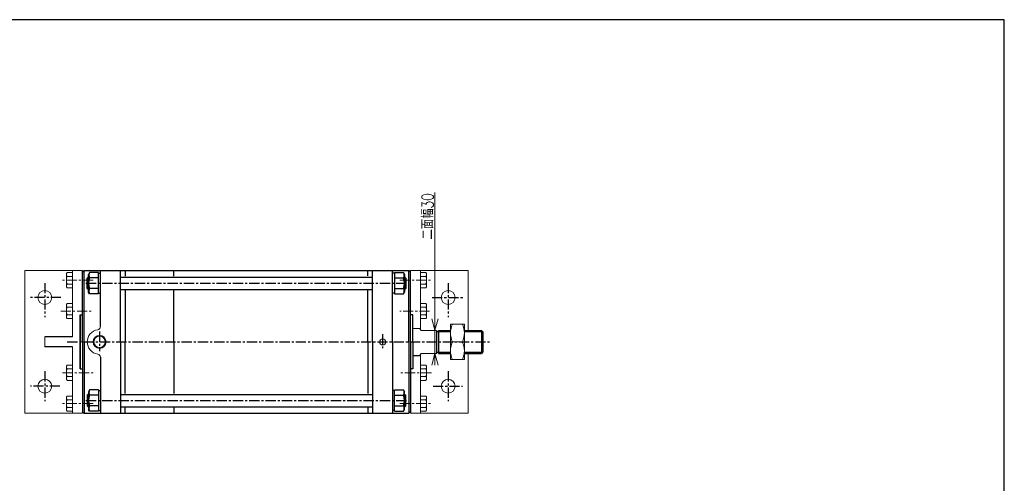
# Model space of a CAD drawing. Header units: millimetres. Extents: x -985 to 985, y -705 to 705.
# Tile 3 of 3: x -322 to 955, y 104 to 705. Entities that reach past the tile are written whole.
import ezdxf
from ezdxf.enums import TextEntityAlignment as Align

# ---------------------------------------------------------------- set-up
doc = ezdxf.new("R2010")
doc.units = ezdxf.units.MM
doc.header["$LTSCALE"] = 0.416667
doc.linetypes.add('CENTER', pattern=[50.8, 31.75, -6.35, 6.35, -6.35])
doc.layers.add('ZUWAKU', color=7, linetype='Continuous')
doc.styles.add('dcStyle0', font='txt.shx', dxfattribs={"width": 0.82, "bigfont": 'bigfont'})

# ---------------------------------------------------------------- blocks, each defined once
blk = doc.blocks.new('DC_GROUP_Φ160_1')
at = {"color": 4, "linetype": 'Continuous', "lineweight": 18}
for p, q in [((216.6, 302.4), (212.6, 317.4)), ((220.7, 317.4), (216.6, 302.4)), ((216.6, 302.4), (216.6, 317.4))]:
    blk.add_line(p, q, dxfattribs=at)
blk = doc.blocks.new('DC_GROUP_Φ160_2')
at = {"color": 4, "linetype": 'Continuous', "lineweight": 18}
for p, q in [((212.6, 257.4), (216.6, 272.4)), ((216.6, 272.4), (220.7, 257.4)), ((216.6, 272.4), (216.6, 257.4))]:
    blk.add_line(p, q, dxfattribs=at)
blk = doc.blocks.new('DC_GROUP_Φ160_10')
at = {"color": 4, "linetype": 'Continuous', "lineweight": 13}
for p, q in [((254.9, 310.4), (236.9, 310.4)), ((236.9, 310.4), (236.9, 264.4)), ((254.9, 264.4), (254.9, 310.4)), ((239.5, 287.4), (252.3, 287.4)), ((236.9, 264.4), (254.9, 264.4))]:
    blk.add_line(p, q, dxfattribs=at)
for centre, start, end in [((263.3, 298.9), 154.1759, 205.8241), ((228.5, 298.9), 334.1759, 25.8241), ((263.3, 275.9), 154.1759, 205.8241), ((228.5, 275.9), 334.1759, 25.8241)]:
    blk.add_arc(centre, 26.4, start, end, dxfattribs=at)
blk = doc.blocks.new('DC_GROUP_Φ160_16')
at = {"color": 4, "linetype": 'Continuous', "lineweight": 13}
for p, q in [((-253.1, 257.2), (-260.2, 257.2)), ((-253.1, 257.2), (-253.1, 237.5)), ((-261.1, 254.7), (-261.1, 240)), ((-253.1, 252.3), (-260.2, 252.3)), ((-253.1, 242.4), (-260.2, 242.4)), ((-253.1, 237.5), (-260.2, 237.5))]:
    blk.add_line(p, q, dxfattribs=at)
for centre, radius, start, end in [((-257.3, 254.7), 3.78, 139.5701, 220.4299), ((-247.3, 247.4), 13.8, 159.1359, 200.8641), ((-257.3, 240), 3.78, 139.5701, 220.4299)]:
    blk.add_arc(centre, radius, start, end, dxfattribs=at)
blk = doc.blocks.new('DC_GROUP_Φ160_17')
at = {"color": 4, "linetype": 'Continuous', "lineweight": 13}
for p, q in [((-253.1, 217.2), (-260.2, 217.2)), ((-253.1, 217.2), (-253.1, 197.5)), ((-261.1, 214.7), (-261.1, 200)), ((-253.1, 212.3), (-260.2, 212.3)), ((-253.1, 202.4), (-260.2, 202.4)), ((-253.1, 197.5), (-260.2, 197.5))]:
    blk.add_line(p, q, dxfattribs=at)
for centre, radius, start, end in [((-257.3, 214.7), 3.78, 139.5701, 220.4299), ((-247.3, 207.4), 13.8, 159.1359, 200.8641), ((-257.3, 200), 3.78, 139.5701, 220.4299)]:
    blk.add_arc(centre, radius, start, end, dxfattribs=at)
blk = doc.blocks.new('DC_GROUP_Φ160_18')
at = {"color": 4, "linetype": 'Continuous', "lineweight": 13}
for p, q in [((-261.1, 334.7), (-261.1, 320)), ((-253.1, 337.2), (-260.2, 337.2)), ((-253.1, 332.3), (-260.2, 332.3)), ((-253.1, 337.2), (-253.1, 317.5)), ((-253.1, 322.4), (-260.2, 322.4)), ((-253.1, 317.5), (-260.2, 317.5))]:
    blk.add_line(p, q, dxfattribs=at)
for centre, radius, start, end in [((-257.3, 334.7), 3.78, 139.5701, 220.4299), ((-247.3, 327.4), 13.8, 159.1359, 200.8641), ((-257.3, 320), 3.78, 139.5701, 220.4299)]:
    blk.add_arc(centre, radius, start, end, dxfattribs=at)
blk = doc.blocks.new('DC_GROUP_Φ160_19')
at = {"color": 4, "linetype": 'Continuous', "lineweight": 13}
for p, q in [((-261.1, 374.7), (-261.1, 360)), ((-253.1, 377.2), (-260.2, 377.2)), ((-253.1, 372.3), (-260.2, 372.3)), ((-253.1, 377.2), (-253.1, 357.5)), ((-253.1, 362.4), (-260.2, 362.4)), ((-253.1, 357.5), (-260.2, 357.5))]:
    blk.add_line(p, q, dxfattribs=at)
for centre, radius, start, end in [((-257.3, 374.7), 3.78, 139.5701, 220.4299), ((-247.3, 367.4), 13.8, 159.1359, 200.8641), ((-257.3, 360), 3.78, 139.5701, 220.4299)]:
    blk.add_arc(centre, radius, start, end, dxfattribs=at)
blk = doc.blocks.new('DC_GROUP_Φ160_20')
at = {"color": 4, "linetype": 'Continuous', "lineweight": 13}
for p, q in [((197.9, 237.5), (197.9, 257.2)), ((197.9, 257.2), (205, 257.2)), ((197.9, 252.3), (205, 252.3)), ((205.9, 240), (205.9, 254.7)), ((197.9, 242.4), (205, 242.4)), ((197.9, 237.5), (205, 237.5))]:
    blk.add_line(p, q, dxfattribs=at)
for centre, radius, start, end in [((202.1, 254.7), 3.78, 319.5701, 40.4299), ((192.1, 247.4), 13.8, 339.1359, 20.8641), ((202.1, 240), 3.78, 319.5701, 40.4299)]:
    blk.add_arc(centre, radius, start, end, dxfattribs=at)
blk = doc.blocks.new('DC_GROUP_Φ160_21')
at = {"color": 4, "linetype": 'Continuous', "lineweight": 13}
for p, q in [((197.9, 197.5), (197.9, 217.2)), ((197.9, 217.2), (205, 217.2)), ((197.9, 212.3), (205, 212.3)), ((205.9, 200), (205.9, 214.7)), ((197.9, 202.4), (205, 202.4)), ((197.9, 197.5), (205, 197.5))]:
    blk.add_line(p, q, dxfattribs=at)
for centre, radius, start, end in [((202.1, 214.7), 3.78, 319.5701, 40.4299), ((192.1, 207.4), 13.8, 339.1359, 20.8641), ((202.1, 200), 3.78, 319.5701, 40.4299)]:
    blk.add_arc(centre, radius, start, end, dxfattribs=at)
blk = doc.blocks.new('DC_GROUP_Φ160_22')
at = {"color": 4, "linetype": 'Continuous', "lineweight": 13}
for p, q in [((197.9, 317.5), (197.9, 337.2)), ((197.9, 337.2), (205, 337.2)), ((197.9, 332.3), (205, 332.3)), ((205.9, 320), (205.9, 334.7)), ((197.9, 322.4), (205, 322.4)), ((197.9, 317.5), (205, 317.5))]:
    blk.add_line(p, q, dxfattribs=at)
for centre, radius, start, end in [((202.1, 334.7), 3.78, 319.5701, 40.4299), ((192.1, 327.4), 13.8, 339.1359, 20.8641), ((202.1, 320), 3.78, 319.5701, 40.4299)]:
    blk.add_arc(centre, radius, start, end, dxfattribs=at)
blk = doc.blocks.new('DC_GROUP_Φ160_23')
at = {"color": 4, "linetype": 'Continuous', "lineweight": 13}
for p, q in [((197.9, 357.5), (197.9, 377.2)), ((197.9, 377.2), (205, 377.2)), ((197.9, 372.3), (205, 372.3)), ((205.9, 360), (205.9, 374.7)), ((197.9, 362.4), (205, 362.4)), ((197.9, 357.5), (205, 357.5))]:
    blk.add_line(p, q, dxfattribs=at)
for centre, radius, start, end in [((202.1, 374.7), 3.78, 319.5701, 40.4299), ((192.1, 367.4), 13.8, 339.1359, 20.8641), ((202.1, 360), 3.78, 319.5701, 40.4299)]:
    blk.add_arc(centre, radius, start, end, dxfattribs=at)

msp = doc.modelspace()

# ---------------------------------------------------------------- linework, layer by layer
at = {"color": 4, "linetype": 'Continuous', "lineweight": 13}
for p, q in [((216.647, 480.872), (216.647, 302.352)), ((-240.098, 379.852), (-315.098, 379.852)), ((-315.098, 379.852), (-315.098, 194.852)), ((-253.098, 379.852), (-253.098, 293.852)), ((184.902, 379.852), (259.902, 379.852)), ((197.902, 379.852), (197.902, 303.514)), ((259.902, 379.852), (259.902, 302.352)), ((-289.098, 293.852), (-289.098, 280.852)), ((196.762, 304.837), (187.902, 304.837)), ((198.902, 302.352), (196.762, 304.837)), ((218.902, 302.352), (198.902, 302.352)), ((216.647, 272.352), (216.647, 302.352)), ((221.152, 302.352), (236.902, 302.352)), ((254.902, 302.352), (276.902, 302.352)), ((254.902, 300.837), (254.902, 275.437)), ((-253.098, 280.852), (-253.098, 194.852)), ((196.762, 269.837), (198.902, 272.352)), ((197.902, 271.095), (197.902, 194.852)), ((218.902, 272.352), (198.902, 272.352)), ((216.647, 262.352), (216.647, 272.352)), ((221.152, 272.352), (236.902, 272.352)), ((254.902, 272.352), (276.902, 272.352)), ((259.902, 272.352), (259.902, 194.852)), ((-240.098, 194.852), (-315.098, 194.852)), ((184.902, 194.852), (259.902, 194.852))]:
    msp.add_line(p, q, dxfattribs=at)
at = {"color": 4, "linetype": 'Continuous', "lineweight": 25}
for p, q in [((-240.098, 377.866), (-238.098, 379.866)), ((-240.098, 287.352), (-240.098, 379.852)), ((-240.098, 287.352), (-240.098, 377.866)), ((-238.098, 287.352), (-238.098, 379.866)), ((-238.098, 379.866), (182.902, 379.866)), ((-232.898, 371.366), (-234.098, 370.166)), ((-232.498, 371.366), (-232.898, 371.366)), ((-232.898, 355.366), (-232.898, 371.366)), ((-231.138, 377.223), (-232.498, 374.866)), ((-232.498, 351.866), (-232.498, 374.866)), ((-219.498, 377.223), (-231.138, 377.223)), ((-219.498, 370.295), (-231.138, 370.295)), ((-219.498, 349.51), (-219.498, 377.223)), ((-219.498, 349.51), (-219.498, 377.223)), ((-219.498, 376.366), (-217.098, 376.366)), ((-217.098, 307.126), (-217.098, 379.866)), ((-191.098, 287.352), (-191.098, 379.866)), ((-191.098, 371.366), (135.902, 371.366)), ((-185.098, 379.866), (-185.098, 372.577)), ((-121.898, 372.577), (-121.898, 379.866)), ((129.902, 372.823), (129.902, 379.866)), ((135.902, 287.352), (135.902, 379.866)), ((161.902, 287.352), (161.902, 379.866)), ((164.302, 376.366), (161.902, 376.366)), ((164.302, 377.223), (164.302, 349.51)), ((164.302, 377.223), (175.941, 377.223)), ((164.302, 377.223), (164.302, 349.51)), ((164.302, 370.295), (175.941, 370.295)), ((175.941, 377.223), (177.302, 374.866)), ((177.302, 374.866), (177.302, 351.866)), ((177.702, 371.366), (177.302, 371.366)), ((177.702, 371.366), (178.902, 370.166)), ((177.702, 371.366), (177.702, 355.366)), ((184.902, 377.866), (182.902, 379.866)), ((182.902, 287.352), (182.902, 379.866)), ((184.902, 287.352), (184.902, 379.852)), ((184.902, 287.352), (184.902, 377.866)), ((-234.098, 356.566), (-234.098, 370.166)), ((-232.498, 370.166), (-234.098, 370.166)), ((177.302, 370.166), (178.902, 370.166)), ((178.902, 370.166), (178.902, 356.566)), ((-232.898, 355.366), (-234.098, 356.566)), ((-232.498, 356.566), (-234.098, 356.566)), ((-232.898, 355.366), (-232.498, 355.366)), ((-231.138, 349.51), (-232.498, 351.866)), ((-219.498, 356.438), (-231.138, 356.438)), ((-219.498, 349.51), (-231.138, 349.51)), ((-219.498, 350.366), (-217.098, 350.366)), ((-191.098, 355.366), (135.902, 355.366)), ((-185.098, 354.165), (-185.098, 287.352)), ((-121.898, 287.352), (-121.898, 354.165)), ((129.902, 287.352), (129.902, 354.111)), ((164.302, 350.366), (161.902, 350.366)), ((164.302, 356.438), (175.941, 356.438)), ((164.302, 349.51), (175.941, 349.51)), ((175.941, 349.51), (177.302, 351.866)), ((177.302, 356.566), (178.902, 356.566)), ((177.302, 355.366), (177.702, 355.366)), ((177.702, 355.366), (178.902, 356.566)), ((-243.098, 322.352), (-243.098, 252.352)), ((-243.098, 252.352), (-243.098, 322.352)), ((-243.098, 322.352), (-240.098, 322.352)), ((187.902, 322.352), (184.902, 322.352)), ((187.902, 287.352), (187.902, 322.352)), ((-253.098, 293.852), (-289.098, 293.852)), ((218.902, 302.352), (218.902, 272.352)), ((218.902, 300.752), (221.152, 300.752)), ((221.152, 302.352), (236.902, 302.352)), ((221.152, 302.352), (221.152, 272.352)), ((221.152, 300.752), (236.902, 300.752)), ((254.902, 302.352), (276.902, 302.352)), ((254.902, 300.752), (278.502, 300.752)), ((278.902, 300.352), (276.902, 302.352)), ((276.902, 302.352), (276.902, 272.352)), ((278.902, 300.352), (278.902, 274.352)), ((-240.098, 287.352), (-240.098, 196.838)), ((-240.098, 287.352), (-240.098, 194.852)), ((-238.098, 287.352), (-238.098, 194.838)), ((-191.098, 287.352), (-191.098, 194.838)), ((-185.098, 220.54), (-185.098, 287.352)), ((-121.898, 287.352), (-121.898, 220.54)), ((129.902, 287.352), (129.902, 220.594)), ((135.902, 287.352), (135.902, 194.838)), ((161.902, 287.352), (161.902, 194.838)), ((182.902, 287.352), (182.902, 194.838)), ((184.902, 287.352), (184.902, 196.838)), ((184.902, 287.352), (184.902, 194.852)), ((187.902, 287.352), (187.902, 252.352)), ((-253.098, 280.852), (-289.098, 280.852)), ((187.902, 269.837), (196.762, 269.837)), ((218.902, 273.952), (221.152, 273.952)), ((221.152, 273.952), (236.902, 273.952)), ((221.152, 272.352), (236.902, 272.352)), ((254.902, 273.952), (278.502, 273.952)), ((254.902, 272.352), (276.902, 272.352)), ((278.902, 274.352), (276.902, 272.352)), ((-217.098, 267.579), (-217.098, 194.838)), ((-243.098, 252.352), (-240.098, 252.352)), ((187.902, 252.352), (184.902, 252.352)), ((-232.898, 219.338), (-234.098, 218.138)), ((-234.098, 218.138), (-234.098, 204.538)), ((-232.498, 218.138), (-234.098, 218.138)), ((-232.898, 219.338), (-232.498, 219.338)), ((-232.898, 219.338), (-232.898, 203.338)), ((-231.138, 225.195), (-232.498, 222.838)), ((-232.498, 222.838), (-232.498, 199.838)), ((-219.498, 225.195), (-231.138, 225.195)), ((-219.498, 218.267), (-231.138, 218.267)), ((-219.498, 225.195), (-219.498, 197.482)), ((-219.498, 225.195), (-219.498, 197.482)), ((-219.498, 224.338), (-217.098, 224.338)), ((-191.098, 219.338), (135.902, 219.338)), ((164.302, 224.338), (161.902, 224.338)), ((164.302, 197.482), (164.302, 225.195)), ((164.302, 225.195), (175.941, 225.195)), ((164.302, 197.482), (164.302, 225.195)), ((164.302, 218.267), (175.941, 218.267)), ((175.941, 225.195), (177.302, 222.838)), ((177.302, 199.838), (177.302, 222.838)), ((177.302, 219.338), (177.702, 219.338)), ((177.302, 218.138), (178.902, 218.138)), ((177.702, 219.338), (178.902, 218.138)), ((177.702, 203.338), (177.702, 219.338)), ((178.902, 204.538), (178.902, 218.138)), ((-232.898, 203.338), (-234.098, 204.538)), ((-232.498, 204.538), (-234.098, 204.538)), ((-219.498, 204.41), (-231.138, 204.41)), ((164.302, 204.41), (175.941, 204.41)), ((177.302, 204.538), (178.902, 204.538)), ((177.702, 203.338), (178.902, 204.538)), ((-240.098, 196.838), (-238.098, 194.838)), ((-238.098, 194.838), (182.902, 194.838)), ((-232.498, 203.338), (-232.898, 203.338)), ((-231.138, 197.482), (-232.498, 199.838)), ((-219.498, 197.482), (-231.138, 197.482)), ((-219.498, 198.338), (-217.098, 198.338)), ((-191.098, 203.338), (135.902, 203.338)), ((-185.098, 194.838), (-185.098, 202.128)), ((-121.898, 202.128), (-121.898, 194.838)), ((129.902, 201.882), (129.902, 194.838)), ((164.302, 198.338), (161.902, 198.338)), ((164.302, 197.482), (175.941, 197.482)), ((175.941, 197.482), (177.302, 199.838)), ((177.702, 203.338), (177.302, 203.338)), ((184.902, 196.838), (182.902, 194.838))]:
    msp.add_line(p, q, dxfattribs=at)
at = {"color": 4, "linetype": 'CENTER', "lineweight": 25}
for p, q in [((-289.098, 363.678), (-289.098, 319.607)), ((-235.742, 363.366), (181.468, 363.366)), ((233.902, 363.678), (233.902, 319.607)), ((-268.208, 344.852), (-308.447, 344.852)), ((213.012, 344.852), (253.25, 344.852)), ((-218.098, 300.637), (-218.098, 275.159)), ((148.902, 297.242), (148.902, 279.088)), ((-260.039, 287.352), (289.888, 287.352)), ((-289.098, 249.349), (-289.098, 210.388)), ((233.902, 249.349), (233.902, 210.388)), ((-269.485, 229.852), (-307.808, 229.852)), ((214.289, 229.852), (252.612, 229.852)), ((-235.742, 211.338), (181.468, 211.338))]:
    msp.add_line(p, q, dxfattribs=at)
at = {"color": 4, "linetype": 'CENTER', "lineweight": 13}
for p, q in [((-226.608, 367.352), (-266.634, 367.352)), ((171.412, 367.352), (211.676, 367.352)), ((-268.524, 327.352), (-226.608, 327.352)), ((209.786, 327.352), (171.412, 327.352)), ((-266.161, 247.352), (-226.608, 247.352)), ((212.149, 247.352), (171.412, 247.352)), ((-226.608, 207.352), (-266.634, 207.352)), ((171.412, 207.352), (212.149, 207.352))]:
    msp.add_line(p, q, dxfattribs=at)
at = {"color": 4, "linetype": 'Continuous', "lineweight": 13}
for centre, radius in [((-289.098, 344.852), 9), ((233.902, 344.852), 9), ((-218.098, 287.352), 8.434), ((-218.098, 287.352), 7.389), ((148.902, 287.352), 4), ((-289.098, 229.852), 9), ((233.902, 229.852), 9)]:
    msp.add_circle(centre, radius, dxfattribs=at)
at = {"color": 4, "linetype": 'Continuous', "lineweight": 25}
for centre, radius, start, end in [((-214.177, 363.366), 18.321, 157.78075, 202.21925), ((-225.138, 373.759), 6.928, 150.000013, 209.999987), ((169.941, 373.759), 6.928, 330.000013, 29.999987), ((158.981, 363.366), 18.321, 337.78075, 22.21925), ((-225.138, 352.974), 6.928, 150.000013, 209.999987), ((169.941, 352.974), 6.928, 330.626295, 29.999987), ((-214.177, 211.338), 18.321, 157.78075, 202.21925), ((-225.138, 221.731), 6.928, 150.000013, 209.999987), ((169.941, 221.731), 6.928, 330.000013, 29.999987), ((158.981, 211.338), 18.321, 337.78075, 22.21925), ((-225.138, 200.946), 6.928, 150.000013, 209.999987), ((169.941, 200.946), 6.928, 330.000013, 29.999987)]:
    msp.add_arc(centre, radius, start, end, dxfattribs=at)
at = {"color": 4, "linetype": 'Continuous', "lineweight": 13}
for centre, radius, start, end in [((-221.098, 307.126), 4, 278.626927, 0), ((-218.098, 287.352), 16, 98.626927, 261.373073), ((-221.098, 267.579), 4, 0, 81.373073)]:
    msp.add_arc(centre, radius, start, end, dxfattribs=at)
at = {"layer": 'ZUWAKU', "color": 5, "linetype": 'Continuous', "lineweight": 25}
for p, q in [((955, 705), (-985, 705)), ((955, -705), (955, 705))]:
    msp.add_line(p, q, dxfattribs=at)

# ---------------------------------------------------------------- block references
at = {"linetype": 'Continuous'}
for name in ['DC_GROUP_Φ160_19', 'DC_GROUP_Φ160_23', 'DC_GROUP_Φ160_18', 'DC_GROUP_Φ160_22', 'DC_GROUP_Φ160_1', 'DC_GROUP_Φ160_10', 'DC_GROUP_Φ160_2', 'DC_GROUP_Φ160_16', 'DC_GROUP_Φ160_20', 'DC_GROUP_Φ160_17', 'DC_GROUP_Φ160_21']:
    msp.add_blockref(name, (0, 0), dxfattribs=at)

# ---------------------------------------------------------------- texts
at = {"color": 4, "style": 'dcStyle0', "width": 0.714286}
msp.add_text('二面幅30', height=15, rotation=90, dxfattribs=at).set_placement((214.647, 420.186), (214.647, 480.186), align=Align.FIT)

doc.saveas('drawing.dxf')
